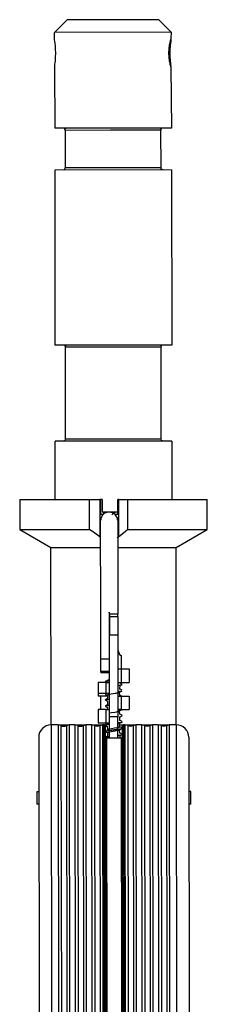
# Model space of a CAD drawing. Header units: millimetres. Extents: x -265 to -110, y 28 to 616.
# Tile 8 of 8: x -203 to -158, y 380 to 616. Entities that reach past the tile are written whole.
import ezdxf

# ---------------------------------------------------------------- set-up
doc = ezdxf.new("R2010")
doc.units = ezdxf.units.MM

# ---------------------------------------------------------------- blocks, each defined once
blk = doc.blocks.new('Aufhaengezapfen_053A-14-00-00-01__1', base_point=(-194.32, 498.37))
at = {"color": 7, "linetype": 'Continuous'}
for p, q in [((-194.32, 613.35), (-191.32, 616.36)), ((-169.32, 616.38), (-191.32, 616.36)), ((-166.32, 613.39), (-169.32, 616.38)), ((-166.32, 613.39), (-194.32, 613.35)), ((-194.31, 611.73), (-194.32, 613.35)), ((-194.3, 611.54), (-194.31, 611.73)), ((-194.26, 611.25), (-194.3, 611.54)), ((-194.19, 610.7), (-194.26, 611.25)), ((-166.57, 611.29), (-166.64, 611.03)), ((-166.48, 611.57), (-166.57, 611.29)), ((-166.41, 611.76), (-166.48, 611.57)), ((-166.44, 610.69), (-166.37, 611.26)), ((-166.32, 613.39), (-166.41, 611.76)), ((-166.37, 611.26), (-166.33, 611.57)), ((-194.13, 610.18), (-194.19, 610.7)), ((-194.06, 609.31), (-194.13, 610.18)), ((-194.03, 608.36), (-194.06, 609.31)), ((-166.91, 609.37), (-166.96, 608.39)), ((-166.8, 610.28), (-166.91, 609.37)), ((-166.71, 610.73), (-166.8, 610.28)), ((-166.64, 611.03), (-166.71, 610.73)), ((-166.57, 609.22), (-166.56, 609.37)), ((-166.57, 607.55), (-166.57, 609.22)), ((-166.56, 609.37), (-166.52, 609.99)), ((-166.52, 609.99), (-166.49, 610.28)), ((-166.49, 610.28), (-166.44, 610.69)), ((-194.13, 606.46), (-194.06, 607.37)), ((-194.06, 607.37), (-194.03, 608.36)), ((-166.96, 608.39), (-166.92, 607.43)), ((-166.92, 607.43), (-166.8, 606.56)), ((-166.8, 606.56), (-166.71, 606.05)), ((-166.56, 607.4), (-166.57, 607.55)), ((-166.51, 606.77), (-166.56, 607.4)), ((-166.49, 606.49), (-166.51, 606.77)), ((-166.44, 606.07), (-166.49, 606.49)), ((-194.3, 604.98), (-194.29, 605.17)), ((-194.3, 604.98), (-194.29, 590.35)), ((-194.29, 605.17), (-194.22, 605.71)), ((-194.22, 605.71), (-194.18, 606.01)), ((-194.18, 606.01), (-194.13, 606.46)), ((-166.71, 606.05), (-166.64, 605.74)), ((-166.64, 605.74), (-166.57, 605.49)), ((-166.57, 605.49), (-166.48, 605.2)), ((-166.48, 605.2), (-166.41, 605.01)), ((-166.4, 605.74), (-166.44, 606.07)), ((-166.41, 605.01), (-166.29, 590.39)), ((-166.33, 605.2), (-166.4, 605.74)), ((-166.29, 590.39), (-194.29, 590.35)), ((-191.83, 590.21), (-191.6, 590.36)), ((-191.79, 589.86), (-191.83, 590.21)), ((-168.71, 590.17), (-168.98, 590.38)), ((-168.81, 589.88), (-168.71, 590.17)), ((-191.79, 589.86), (-191.78, 580.86)), ((-168.79, 580.88), (-168.81, 589.88)), ((-191.82, 580.5), (-191.78, 580.86)), ((-168.74, 580.53), (-168.79, 580.88)), ((-168.3, 580.38), (-168.74, 580.53)), ((-166.28, 580.39), (-194.28, 580.35)), ((-194.28, 580.35), (-194.23, 538.35)), ((-192.26, 580.36), (-191.82, 580.5)), ((-166.28, 580.39), (-166.23, 538.39)), ((-166.23, 538.39), (-194.23, 538.35)), ((-191.77, 538.21), (-191.54, 538.36)), ((-191.73, 537.86), (-191.77, 538.21)), ((-168.65, 538.17), (-168.92, 538.38)), ((-168.75, 537.88), (-168.65, 538.17)), ((-191.71, 515.86), (-191.73, 537.86)), ((-168.72, 515.88), (-168.75, 537.88)), ((-166.21, 515.39), (-194.21, 515.35)), ((-194.19, 501.35), (-194.21, 515.35)), ((-192.19, 515.36), (-191.75, 515.5)), ((-191.75, 515.5), (-191.71, 515.86)), ((-168.66, 515.53), (-168.72, 515.88)), ((-168.22, 515.38), (-168.66, 515.53)), ((-166.21, 515.39), (-166.19, 501.39)), ((-182.91, 501.37), (-182.91, 498.37)), ((-179.14, 498.37), (-182.91, 498.37))]:
    blk.add_line(p, q, dxfattribs=at)
at = {"color": 1, "linetype": 'Continuous'}
for p, q in [((-180.89, 589.87), (-191.79, 589.86)), ((-168.81, 589.88), (-180.89, 589.87)), ((-168.79, 580.88), (-191.78, 580.86)), ((-168.75, 537.88), (-191.73, 537.86)), ((-168.72, 515.88), (-191.71, 515.86))]:
    blk.add_line(p, q, dxfattribs=at)
blk = doc.blocks.new('SET-Zapfen_für_PO_1__2', base_point=(-194.32, 498.37))
blk.add_blockref('Aufhaengezapfen_053A-14-00-00-01__1', (-194.32, 498.37))
blk = doc.blocks.new('Scheibe__20', base_point=(-198.61, 428.35))
at = {"color": 7, "linetype": 'Continuous'}
for p, q in [((-198.11, 431.35), (-198.61, 431.35)), ((-198.61, 431.35), (-198.61, 428.35)), ((-161.61, 431.39), (-162.11, 431.39)), ((-161.61, 428.39), (-161.61, 431.39)), ((-198.11, 428.35), (-198.61, 428.35)), ((-161.61, 428.39), (-162.11, 428.39))]:
    blk.add_line(p, q, dxfattribs=at)
blk = doc.blocks.new('Aufnahmestueck__21', base_point=(-202.69, 447.35))
at = {"color": 7, "linetype": 'Continuous'}
for p, q in [((-202.69, 501.35), (-185.93, 501.36)), ((-202.69, 501.35), (-202.68, 494.18)), ((-185.93, 501.36), (-183.49, 501.37)), ((-185.92, 494.19), (-185.93, 501.36)), ((-183.23, 501.37), (-183.49, 501.37)), ((-182.91, 501.37), (-183.23, 501.37)), ((-183.23, 497.77), (-183.23, 501.37)), ((-178.9, 501.37), (-179.14, 501.37)), ((-179.13, 497.77), (-179.14, 501.37)), ((-178.9, 501.37), (-176.76, 501.37)), ((-176.76, 501.37), (-157.69, 501.4)), ((-176.75, 494.2), (-176.76, 501.37)), ((-157.68, 494.23), (-157.69, 501.4)), ((-182.49, 497.94), (-182.49, 498.37)), ((-181.98, 498.23), (-181.98, 498.37)), ((-183.07, 497.77), (-183.23, 497.77)), ((-182.68, 497.77), (-183.07, 497.77)), ((-179.28, 497.77), (-179.79, 497.77)), ((-179.13, 497.77), (-179.28, 497.77)), ((-202.68, 494.18), (-185.92, 494.19)), ((-202.68, 494.18), (-195.18, 489.85)), ((-184.7, 493.3), (-185.92, 494.19)), ((-183.48, 492.43), (-184.7, 493.3)), ((-177.82, 493.31), (-178.89, 492.43)), ((-176.75, 494.2), (-177.82, 493.31)), ((-176.75, 494.2), (-157.68, 494.23)), ((-165.18, 489.89), (-157.68, 494.23)), ((-183.28, 492.3), (-183.48, 492.43)), ((-178.89, 492.43), (-179.28, 492.18)), ((-195.18, 489.85), (-184.11, 489.87)), ((-195.13, 447.35), (-195.18, 489.85)), ((-184.11, 489.87), (-183.28, 489.87)), ((-179.18, 489.87), (-177.88, 489.87)), ((-177.88, 489.87), (-165.18, 489.89)), ((-165.13, 447.39), (-165.18, 489.89)), ((-193.32, 447.36), (-190.82, 447.36)), ((-189.44, 447.36), (-186.82, 447.36)), ((-185.44, 447.36), (-182.2, 447.37)), ((-178.63, 447.37), (-176.45, 447.37)), ((-176.45, 447.37), (-174.82, 447.38)), ((-173.44, 447.38), (-171.92, 447.38)), ((-171.92, 447.38), (-170.82, 447.38)), ((-169.44, 447.38), (-168.29, 447.38)), ((-168.29, 447.38), (-166.82, 447.39))]:
    blk.add_line(p, q, dxfattribs=at)
at = {"color": 1, "linetype": 'Continuous'}
for p, q in [((-183.49, 501.37), (-183.48, 492.43)), ((-178.89, 492.43), (-178.9, 501.37))]:
    blk.add_line(p, q, dxfattribs=at)
blk = doc.blocks.new('Tragblech__22', base_point=(-183.84, 444.17))
at = {"color": 7, "linetype": 'Continuous'}
for p, q in [((-183.26, 474.41), (-183.28, 496.32)), ((-179.18, 496.32), (-179.16, 474.41)), ((-183.25, 463.15), (-183.26, 474.41)), ((-181.26, 474.41), (-181.25, 463.15)), ((-181.16, 473.87), (-181.26, 474.41)), ((-179.16, 474.41), (-179.16, 473.87)), ((-181.16, 473.87), (-181.16, 473.37)), ((-181.16, 473.37), (-181.15, 468.98)), ((-181.16, 473.37), (-179.16, 473.37)), ((-179.16, 473.37), (-179.16, 473.87)), ((-179.16, 473.37), (-179.15, 468.98)), ((-181.13, 449.29), (-181.15, 468.98)), ((-179.15, 468.98), (-179.13, 449.29)), ((-179.15, 465.33), (-178.71, 464.27)), ((-179.15, 465.33), (-178.71, 464.27)), ((-179.15, 465.33), (-178.71, 464.27)), ((-179.15, 465.33), (-178.71, 464.27)), ((-183.24, 460.17), (-183.25, 463.15)), ((-181.25, 463.15), (-181.24, 460.17)), ((-178.71, 464.27), (-178.37, 464.02)), ((-178.71, 464.27), (-178.37, 464.02)), ((-178.71, 464.27), (-178.37, 464.02)), ((-178.71, 464.27), (-178.37, 464.02)), ((-181.24, 460.17), (-183.24, 460.17)), ((-181.24, 459.88), (-181.24, 460.17)), ((-176.44, 460.77), (-176.44, 457.52)), ((-176.44, 460.77), (-176.44, 457.52)), ((-176.44, 460.77), (-176.44, 457.52)), ((-176.44, 460.77), (-176.44, 457.52)), ((-183.24, 460.17), (-183.24, 459.88)), ((-181.92, 457.52), (-183.84, 457.52)), ((-183.84, 457.52), (-183.84, 454.87)), ((-181.92, 457.52), (-181.14, 457.52)), ((-179.14, 457.52), (-178.36, 457.52)), ((-178.36, 457.52), (-176.44, 457.52)), ((-181.92, 454.87), (-183.84, 454.87)), ((-183.84, 454.87), (-183.84, 454.27)), ((-181.92, 454.27), (-183.84, 454.27)), ((-183.23, 451.02), (-183.24, 454.27)), ((-181.14, 454.87), (-181.92, 454.87)), ((-181.63, 454.27), (-181.92, 454.27)), ((-179.14, 454.27), (-178.36, 454.27)), ((-178.36, 454.27), (-176.44, 454.27)), ((-176.44, 454.27), (-176.43, 451.02)), ((-176.44, 454.27), (-176.43, 451.02)), ((-176.44, 454.27), (-176.43, 451.02)), ((-176.44, 454.27), (-176.43, 451.02)), ((-181.91, 451.02), (-183.83, 451.02)), ((-183.83, 451.02), (-183.83, 447.77)), ((-181.91, 451.02), (-181.13, 451.02)), ((-178.35, 451.02), (-179.13, 451.02)), ((-178.35, 451.02), (-176.43, 451.02)), ((-181.13, 444.17), (-181.13, 449.29)), ((-179.13, 444.17), (-179.13, 449.29)), ((-181.91, 447.77), (-183.83, 447.77)), ((-181.13, 447.77), (-181.91, 447.77)), ((-179.13, 444.17), (-181.13, 444.17))]:
    blk.add_line(p, q, dxfattribs=at)
at = {"color": 1, "linetype": 'Continuous'}
for p, q in [((-179.16, 473.87), (-181.16, 473.87)), ((-181.15, 468.98), (-179.15, 468.98)), ((-181.25, 463.15), (-183.25, 463.15)), ((-178.37, 464.02), (-178.37, 460.77)), ((-179.14, 460.77), (-178.37, 460.77)), ((-178.37, 460.77), (-178.36, 457.52)), ((-178.37, 460.77), (-176.44, 460.77)), ((-181.24, 459.88), (-183.24, 459.88)), ((-181.92, 454.87), (-181.92, 457.52)), ((-181.92, 454.27), (-181.92, 454.63)), ((-178.36, 454.27), (-178.35, 451.02)), ((-181.91, 447.77), (-181.91, 451.02)), ((-179.13, 449.29), (-181.13, 449.29))]:
    blk.add_line(p, q, dxfattribs=at)
at = {"color": 7, "linetype": 'Continuous'}
blk.add_spline([(-179.18, 496.32), (-179.25, 496.85), (-179.46, 497.35), (-179.79, 497.77), (-180.21, 498.09), (-180.71, 498.3), (-181.24, 498.37), (-181.77, 498.3), (-182.26, 498.09), (-182.69, 497.77), (-183.01, 497.34), (-183.21, 496.85), (-183.28, 496.32)], degree=3, dxfattribs=at)
blk = doc.blocks.new('Tragblech-2__23', base_point=(-180.61, 497.74))
at = {"color": 7, "linetype": 'Continuous'}
blk.add_spline([(-179.14, 498.37), (-179.55, 498.33), (-179.94, 498.21), (-180.3, 498.01), (-180.61, 497.74)], degree=3, dxfattribs=at)
blk = doc.blocks.new('Tragblech-geschweisst__24', base_point=(-202.69, 444.17))
for name, p in [('Aufnahmestueck__21', (-202.69, 447.35)), ('Tragblech__22', (-183.84, 444.17)), ('Tragblech-2__23', (-180.61, 497.74))]:
    blk.add_blockref(name, p)
blk = doc.blocks.new('SHR-Blechschraube_4_2x32_1_1_1_1_1_1_1__25', base_point=(-182.2, 444.17))
at = {"color": 7, "linetype": 'Continuous'}
for p, q in [((-182.11, 457.81), (-181.57, 458.08)), ((-182.11, 457.81), (-181.84, 457.59)), ((-181.69, 457.52), (-181.64, 457.94)), ((-181.64, 457.94), (-181.14, 458.44)), ((-181.64, 457.94), (-181.24, 457.94)), ((-181.43, 458.08), (-181.57, 458.08)), ((-181.84, 457.59), (-181.69, 457.52)), ((-179.19, 456.57), (-179.06, 456.6)), ((-178.64, 457.44), (-178.45, 457.34)), ((-178.64, 455.91), (-178.57, 456.88)), ((-178.44, 455.84), (-178.64, 455.91)), ((-178.57, 456.88), (-178.12, 457)), ((-178.45, 457.34), (-178.18, 457.22)), ((-178.23, 455.74), (-178.44, 455.84)), ((-178.41, 455.41), (-178.19, 455.47)), ((-178.12, 457), (-178.29, 456.94)), ((-178.09, 455.68), (-178.23, 455.74)), ((-178.09, 455.68), (-178.23, 455.74)), ((-182.18, 454.76), (-181.84, 454.6)), ((-182.16, 453.35), (-181.86, 453.59)), ((-181.84, 453.1), (-182.16, 453.35)), ((-181.86, 453.59), (-181.55, 453.74)), ((-181.84, 454.6), (-181.59, 454.47)), ((-181.56, 452.96), (-181.84, 453.1)), ((-181.55, 453.74), (-181.54, 454.62)), ((-181.54, 454.62), (-181.4, 454.67)), ((-181.4, 454.67), (-181.1, 454.74)), ((-181.1, 454.74), (-180.74, 454.81)), ((-180.74, 454.81), (-179.78, 454.97)), ((-179.78, 454.97), (-179.54, 455.01)), ((-179.54, 455.01), (-179.38, 455.04)), ((-179.38, 455.04), (-179.19, 455.07)), ((-179.04, 455.11), (-178.72, 455.2)), ((-178.72, 455.2), (-178.41, 455.41)), ((-178.64, 454.41), (-178.72, 455.2)), ((-178.44, 454.34), (-178.64, 454.41)), ((-178.19, 454.23), (-178.44, 454.34)), ((-181.81, 452.11), (-182.08, 451.88)), ((-181.84, 451.6), (-182.08, 451.88)), ((-181.55, 451.45), (-181.84, 451.6)), ((-181.55, 452.24), (-181.81, 452.11)), ((-181.63, 451.02), (-181.55, 451.45)), ((-181.55, 452.24), (-181.56, 452.96)), ((-181.11, 452.36), (-181.25, 452.33)), ((-178.72, 450.7), (-178.54, 450.89)), ((-178.1, 451.01), (-178.27, 450.95)), ((-178.27, 450.95), (-178.1, 451.01)), ((-181.04, 450.25), (-180.66, 450.32)), ((-180.66, 450.32), (-179.85, 450.45)), ((-179.85, 450.45), (-179.54, 450.51)), ((-179.54, 450.51), (-179.39, 450.53)), ((-179.39, 450.53), (-179.19, 450.57)), ((-179.05, 450.6), (-178.91, 450.64)), ((-178.91, 450.64), (-178.72, 450.7)), ((-178.63, 449.91), (-178.72, 450.7)), ((-178.63, 449.91), (-178.44, 449.84)), ((-178.63, 449.29), (-178.43, 449.35)), ((-178.63, 448.41), (-178.63, 449.29)), ((-178.44, 448.34), (-178.63, 448.41)), ((-178.44, 449.84), (-178.09, 449.68)), ((-178.43, 449.35), (-178.27, 449.43)), ((-178.27, 449.43), (-178.1, 449.51)), ((-182.2, 447.29), (-182.14, 447.45)), ((-182.2, 447.29), (-181.83, 447.1)), ((-181.77, 447.63), (-182.14, 447.45)), ((-181.83, 447.1), (-181.63, 447.03)), ((-181.54, 446.24), (-181.8, 446.11)), ((-181.54, 447.74), (-181.77, 447.63)), ((-181.54, 446.24), (-181.63, 447.03)), ((-181.41, 446.29), (-181.54, 446.24)), ((-181.06, 446.37), (-181.41, 446.29)), ((-181.12, 447.86), (-181.26, 447.83)), ((-181.26, 447.21), (-181.12, 447.24)), ((-180.69, 446.44), (-181.06, 446.37)), ((-179.92, 446.57), (-180.69, 446.44)), ((-179.42, 446.65), (-179.92, 446.57)), ((-179.53, 446.01), (-179.18, 446.07)), ((-179.07, 446.72), (-179.42, 446.65)), ((-179.18, 446.07), (-178.9, 446.14)), ((-178.9, 446.76), (-179.07, 446.72)), ((-178.72, 446.83), (-178.9, 446.76)), ((-178.9, 446.14), (-178.71, 446.2)), ((-178.72, 446.83), (-178.72, 447.7)), ((-178.43, 446.84), (-178.72, 446.83)), ((-178.71, 446.2), (-178.38, 446.42)), ((-178.63, 445.41), (-178.71, 446.2)), ((-178.07, 448.17), (-178.44, 448.34)), ((-178.09, 446.69), (-178.43, 446.84)), ((-178.38, 446.42), (-178.16, 446.48)), ((-178.1, 448), (-178.26, 447.95)), ((-178.26, 447.95), (-178.1, 448)), ((-182.14, 444.36), (-181.87, 444.57)), ((-181.82, 445.95), (-182.06, 445.89)), ((-182.06, 445.89), (-181.83, 445.6)), ((-181.87, 444.57), (-181.54, 444.74)), ((-181.83, 445.6), (-181.53, 445.45)), ((-181.58, 445.59), (-181.41, 445.66)), ((-181.54, 444.74), (-181.58, 445.59)), ((-181.41, 445.66), (-181.12, 445.73)), ((-181.12, 445.73), (-180.75, 445.81)), ((-180.75, 445.81), (-179.82, 445.96)), ((-179.82, 445.96), (-179.53, 446.01)), ((-178.71, 444.7), (-178.52, 444.89)), ((-178.43, 445.34), (-178.63, 445.41)), ((-178.63, 444.17), (-178.52, 444.89)), ((-178.2, 445.24), (-178.43, 445.34)), ((-178.1, 445), (-178.25, 444.95)), ((-178.25, 444.95), (-178.1, 445)), ((-178.07, 445.17), (-178.2, 445.24))]:
    blk.add_line(p, q, dxfattribs=at)
at = {"color": 1, "linetype": 'Continuous'}
for p, q in [((-178.95, 456.82), (-179.14, 456.8)), ((-179.14, 456.8), (-178.95, 456.82)), ((-178.57, 456.88), (-178.95, 456.82)), ((-178.95, 456.82), (-178.57, 456.88)), ((-178.57, 456.88), (-178.12, 457)), ((-178.29, 456.94), (-178.57, 456.88)), ((-178.19, 455.47), (-178.41, 455.41)), ((-178.41, 455.41), (-178.19, 455.47)), ((-181.99, 453.41), (-182.16, 453.35)), ((-182.16, 453.35), (-181.99, 453.41)), ((-181.7, 453.47), (-181.99, 453.41)), ((-181.99, 453.41), (-181.7, 453.47)), ((-181.33, 453.53), (-181.7, 453.47)), ((-181.7, 453.47), (-181.33, 453.53)), ((-181.14, 453.55), (-181.33, 453.53)), ((-181.33, 453.53), (-181.14, 453.55)), ((-178.75, 455.35), (-179.14, 455.3)), ((-179.14, 455.3), (-178.75, 455.35)), ((-178.41, 455.41), (-178.75, 455.35)), ((-178.75, 455.35), (-178.41, 455.41)), ((-181.85, 451.94), (-182.08, 451.88)), ((-182.08, 451.88), (-181.85, 451.94)), ((-181.51, 452), (-181.85, 451.94)), ((-181.85, 451.94), (-181.51, 452)), ((-181.1, 452.06), (-181.51, 452)), ((-181.51, 452), (-181.1, 452.06)), ((-178.92, 450.83), (-179.17, 450.79)), ((-179.17, 450.79), (-178.92, 450.83)), ((-178.54, 450.89), (-178.92, 450.83)), ((-178.92, 450.83), (-178.54, 450.89)), ((-178.27, 450.95), (-178.54, 450.89)), ((-178.54, 450.89), (-178.27, 450.95)), ((-181.97, 447.41), (-182.2, 447.29)), ((-182.14, 447.45), (-181.97, 447.41)), ((-181.67, 447.47), (-181.97, 447.41)), ((-181.97, 447.41), (-181.67, 447.47)), ((-181.29, 447.53), (-181.67, 447.47)), ((-181.67, 447.47), (-181.29, 447.53)), ((-181.06, 446.06), (-181.49, 446)), ((-181.49, 446), (-181.06, 446.06)), ((-181.13, 447.55), (-181.29, 447.53)), ((-181.29, 447.53), (-181.13, 447.55)), ((-180.59, 446.12), (-181.06, 446.06)), ((-181.06, 446.06), (-180.59, 446.12)), ((-180.08, 446.18), (-180.59, 446.12)), ((-180.59, 446.12), (-180.08, 446.18)), ((-179.57, 446.24), (-180.08, 446.18)), ((-180.08, 446.18), (-179.57, 446.24)), ((-179.11, 446.3), (-179.57, 446.24)), ((-179.57, 446.24), (-179.11, 446.3)), ((-178.9, 447.83), (-179.18, 447.79)), ((-179.18, 447.79), (-178.9, 447.83)), ((-178.38, 446.42), (-179.11, 446.3)), ((-179.11, 446.3), (-178.38, 446.42)), ((-178.53, 447.89), (-178.9, 447.83)), ((-178.9, 447.83), (-178.53, 447.89)), ((-178.26, 447.95), (-178.53, 447.89)), ((-178.53, 447.89), (-178.26, 447.95)), ((-178.16, 446.48), (-178.38, 446.42)), ((-178.38, 446.42), (-178.16, 446.48)), ((-178.26, 447.95), (-178.1, 448)), ((-181.95, 444.42), (-182.14, 444.36)), ((-182.14, 444.36), (-181.95, 444.42)), ((-181.82, 445.95), (-182.06, 445.89)), ((-182.06, 445.89), (-181.82, 445.95)), ((-181.66, 444.48), (-181.95, 444.42)), ((-181.95, 444.42), (-181.66, 444.48)), ((-181.49, 446), (-181.82, 445.95)), ((-181.82, 445.95), (-181.49, 446)), ((-181.27, 444.53), (-181.66, 444.48)), ((-181.66, 444.48), (-181.27, 444.53)), ((-181.27, 444.53), (-181.13, 444.64)), ((-181.13, 444.64), (-181.27, 444.53)), ((-178.88, 444.83), (-179.2, 444.79)), ((-179.2, 444.79), (-178.88, 444.83)), ((-178.52, 444.89), (-178.88, 444.83)), ((-178.88, 444.83), (-178.52, 444.89)), ((-178.25, 444.95), (-178.52, 444.89)), ((-178.52, 444.89), (-178.25, 444.95)), ((-178.25, 444.95), (-178.1, 445))]:
    blk.add_line(p, q, dxfattribs=at)
blk = doc.blocks.new('Haltebuegel__26', base_point=(-198.13, 223.98))
at = {"color": 7, "linetype": 'Continuous'}
for p, q in [((-193.44, 447.36), (-195.13, 447.35)), ((-192.78, 447.21), (-193.44, 447.36)), ((-191.48, 447.21), (-190.82, 447.36)), ((-189.44, 447.36), (-190.82, 447.36)), ((-188.78, 447.21), (-189.44, 447.36)), ((-187.48, 447.21), (-186.82, 447.36)), ((-185.44, 447.36), (-186.82, 447.36)), ((-184.78, 447.22), (-185.44, 447.36)), ((-183.48, 447.22), (-182.82, 447.37)), ((-182.48, 447.37), (-182.82, 447.37)), ((-182.18, 447.07), (-182.07, 351.37)), ((-178.08, 447.07), (-177.97, 351.37)), ((-177.44, 447.37), (-177.78, 447.37)), ((-176.78, 447.22), (-177.44, 447.37)), ((-175.48, 447.23), (-174.82, 447.38)), ((-173.44, 447.38), (-174.82, 447.38)), ((-172.78, 447.23), (-173.44, 447.38)), ((-171.48, 447.23), (-170.82, 447.38)), ((-169.44, 447.38), (-170.82, 447.38)), ((-168.78, 447.23), (-169.44, 447.38)), ((-167.48, 447.23), (-166.82, 447.39)), ((-165.13, 447.39), (-166.82, 447.39)), ((-198.13, 444.35), (-198.02, 351.35)), ((-178.38, 444.17), (-181.88, 444.17)), ((-162.13, 444.39), (-162.02, 351.39)), ((-198.02, 351.35), (-197.91, 252.3)), ((-182.07, 351.37), (-181.97, 259.67)), ((-177.97, 351.37), (-177.87, 259.66)), ((-162.02, 351.39), (-161.88, 224.02)), ((-197.89, 237.51), (-197.88, 223.98)), ((-181.93, 230.21), (-181.93, 229.29)), ((-177.83, 230.22), (-177.83, 229.29))]:
    blk.add_line(p, q, dxfattribs=at)
at = {"color": 1, "linetype": 'Continuous'}
for p, q in [((-195.13, 447.35), (-195.02, 351.35)), ((-193.44, 447.36), (-193.33, 351.36)), ((-192.78, 447.21), (-192.67, 351.36)), ((-191.48, 447.21), (-191.37, 351.36)), ((-190.82, 447.36), (-190.71, 351.36)), ((-189.44, 447.36), (-189.33, 351.36)), ((-188.78, 447.21), (-188.67, 351.36)), ((-187.48, 447.21), (-187.37, 351.36)), ((-186.82, 447.36), (-186.71, 351.36)), ((-185.44, 447.36), (-185.33, 351.36)), ((-184.78, 447.22), (-184.67, 351.37)), ((-183.48, 447.22), (-183.37, 351.37)), ((-182.82, 447.37), (-182.71, 351.37)), ((-182.48, 447.37), (-182.37, 351.37)), ((-177.78, 447.37), (-177.67, 351.37)), ((-177.44, 447.37), (-177.33, 351.37)), ((-176.78, 447.22), (-176.67, 351.37)), ((-175.48, 447.23), (-175.37, 351.38)), ((-174.82, 447.38), (-174.71, 351.38)), ((-173.44, 447.38), (-173.33, 351.38)), ((-172.78, 447.23), (-172.67, 351.38)), ((-171.48, 447.23), (-171.37, 351.38)), ((-170.82, 447.38), (-170.71, 351.38)), ((-169.44, 447.38), (-169.33, 351.38)), ((-168.78, 447.23), (-168.67, 351.38)), ((-167.48, 447.23), (-167.37, 351.38)), ((-166.82, 447.39), (-166.71, 351.39)), ((-165.13, 447.39), (-165.02, 351.39)), ((-181.88, 444.17), (-181.77, 351.37)), ((-178.38, 444.17), (-178.27, 351.37)), ((-195.02, 351.35), (-198.02, 351.35)), ((-193.33, 351.36), (-195.02, 351.35)), ((-195.02, 351.35), (-194.91, 252.38)), ((-193.33, 351.36), (-193.22, 252.43)), ((-192.67, 351.36), (-193.33, 351.36)), ((-192.67, 351.36), (-192.56, 252.54)), ((-191.37, 351.36), (-192.67, 351.36)), ((-191.37, 351.36), (-191.26, 254.53)), ((-190.71, 351.36), (-191.37, 351.36)), ((-190.71, 351.36), (-190.61, 255.29)), ((-189.33, 351.36), (-190.71, 351.36)), ((-189.33, 351.36), (-189.22, 256.37)), ((-188.67, 351.36), (-189.33, 351.36)), ((-188.67, 351.36), (-188.57, 256.87)), ((-187.37, 351.36), (-188.67, 351.36)), ((-187.37, 351.36), (-187.26, 257.89)), ((-186.71, 351.36), (-187.37, 351.36)), ((-186.71, 351.36), (-186.61, 258.21)), ((-185.33, 351.36), (-186.71, 351.36)), ((-184.67, 351.37), (-185.33, 351.36)), ((-185.33, 351.36), (-185.22, 258.69)), ((-184.67, 351.37), (-184.57, 258.91)), ((-183.37, 351.37), (-184.67, 351.37)), ((-183.37, 351.37), (-183.26, 259.36)), ((-182.71, 351.37), (-183.37, 351.37)), ((-182.71, 351.37), (-182.61, 259.58)), ((-182.37, 351.37), (-182.71, 351.37)), ((-182.37, 351.37), (-182.27, 259.67)), ((-182.07, 351.37), (-182.37, 351.37)), ((-182.07, 351.37), (-181.77, 351.37)), ((-181.77, 351.37), (-181.67, 259.67)), ((-178.27, 351.37), (-181.77, 351.37)), ((-178.17, 259.66), (-178.27, 351.37)), ((-177.97, 351.37), (-178.27, 351.37)), ((-177.67, 351.37), (-177.97, 351.37)), ((-177.67, 351.37), (-177.57, 259.66)), ((-177.33, 351.37), (-177.67, 351.37)), ((-177.33, 351.37), (-177.23, 259.6)), ((-176.67, 351.37), (-177.33, 351.37)), ((-175.37, 351.38), (-176.67, 351.37)), ((-176.67, 351.37), (-176.57, 259.37)), ((-175.37, 351.38), (-175.26, 258.92)), ((-174.71, 351.38), (-175.37, 351.38)), ((-174.71, 351.38), (-174.61, 258.7)), ((-173.33, 351.38), (-174.71, 351.38)), ((-173.33, 351.38), (-173.22, 258.22)), ((-172.67, 351.38), (-173.33, 351.38)), ((-172.67, 351.38), (-172.57, 257.92)), ((-171.37, 351.38), (-172.67, 351.38)), ((-171.37, 351.38), (-171.26, 256.9)), ((-170.71, 351.38), (-171.37, 351.38)), ((-170.71, 351.38), (-170.61, 256.38)), ((-169.33, 351.38), (-170.71, 351.38)), ((-169.33, 351.38), (-169.22, 255.3)), ((-168.67, 351.38), (-169.33, 351.38)), ((-168.67, 351.38), (-168.57, 254.58)), ((-167.37, 351.38), (-168.67, 351.38)), ((-166.71, 351.39), (-167.37, 351.38)), ((-167.37, 351.38), (-167.26, 252.56)), ((-166.71, 351.39), (-166.6, 251.56)), ((-165.02, 351.39), (-166.71, 351.39)), ((-165.02, 351.39), (-164.88, 225.34)), ((-162.02, 351.39), (-165.02, 351.39)), ((-166.59, 238.4), (-166.57, 226.19)), ((-194.89, 237.41), (-194.88, 225.31)), ((-193.2, 237.36), (-193.19, 226.16)), ((-192.55, 236.86), (-192.53, 226.48)), ((-167.24, 236.92), (-167.23, 226.51)), ((-191.24, 235.34), (-191.23, 227.13)), ((-190.58, 234.63), (-190.57, 227.35)), ((-169.2, 234.65), (-169.19, 227.37)), ((-168.54, 235.36), (-168.54, 227.15)), ((-189.2, 233.12), (-189.19, 227.79)), ((-188.54, 232.73), (-188.54, 228)), ((-187.23, 232.02), (-187.23, 228.41)), ((-186.58, 231.66), (-186.58, 228.61)), ((-173.19, 231.68), (-173.19, 228.62)), ((-172.54, 232.03), (-172.54, 228.43)), ((-171.23, 232.73), (-171.23, 228.02)), ((-170.58, 233.16), (-170.57, 227.81)), ((-185.19, 230.91), (-185.19, 228.86)), ((-184.54, 230.65), (-184.54, 228.95)), ((-183.23, 230.43), (-183.23, 229.13)), ((-182.58, 230.32), (-182.58, 229.23)), ((-182.23, 230.26), (-182.23, 229.27)), ((-181.63, 230.16), (-181.63, 229.3)), ((-178.13, 230.17), (-178.13, 229.31)), ((-177.53, 230.27), (-177.53, 229.28)), ((-177.19, 230.32), (-177.19, 229.23)), ((-176.54, 230.43), (-176.54, 229.14)), ((-175.23, 230.65), (-175.23, 228.96)), ((-174.58, 230.93), (-174.58, 228.88))]:
    blk.add_line(p, q, dxfattribs=at)
at = {"color": 7, "linetype": 'Continuous'}
for centre, radius, start, end in [((-195.13, 444.35), 3, 90.0645, 180.0645), ((-192.13, 448.56), 1.5, 244.2225, 295.9064), ((-188.13, 448.56), 1.5, 244.2225, 295.9064), ((-184.13, 448.57), 1.5, 244.2225, 295.9064), ((-182.48, 447.07), 0.3, 0.0645, 90.0645), ((-177.78, 447.07), 0.3, 90.0645, 180.0645), ((-176.13, 448.58), 1.5, 244.2225, 295.9064), ((-172.13, 448.58), 1.5, 244.2225, 295.9064), ((-168.13, 448.58), 1.5, 244.2225, 295.9064), ((-165.13, 444.39), 3, 0.0645, 90.0645), ((-181.88, 444.47), 0.3, 180.0645, 270.0645), ((-178.38, 444.47), 0.3, 270.0645, 0.0645)]:
    blk.add_arc(centre, radius, start, end, dxfattribs=at)
blk = doc.blocks.new('Haltebuegel-MAN-S120__27', base_point=(-265.2, 156.2))
for name, p in [('Tragblech-geschweisst__24', (-202.69, 444.17)), ('SHR-Blechschraube_4_2x32_1_1_1_1_1_1_1__25', (-182.2, 444.17)), ('Haltebuegel__26', (-198.13, 223.98)), ('Scheibe__20', (-198.61, 428.35))]:
    blk.add_blockref(name, p)
blk = doc.blocks.new('S120_1__50', base_point=(-265.2, 28.41))
for name, p in [('SET-Zapfen_für_PO_1__2', (-194.32, 498.37)), ('Haltebuegel-MAN-S120__27', (-265.2, 156.2))]:
    blk.add_blockref(name, p)
blk = doc.blocks.new('SA_Links1', base_point=(-234, 321))
blk.add_blockref('S120_1__50', (-265.2, 28.41))

msp = doc.modelspace()

# ---------------------------------------------------------------- block references
msp.add_blockref('SA_Links1', (-234, 321))

doc.saveas('drawing.dxf')
